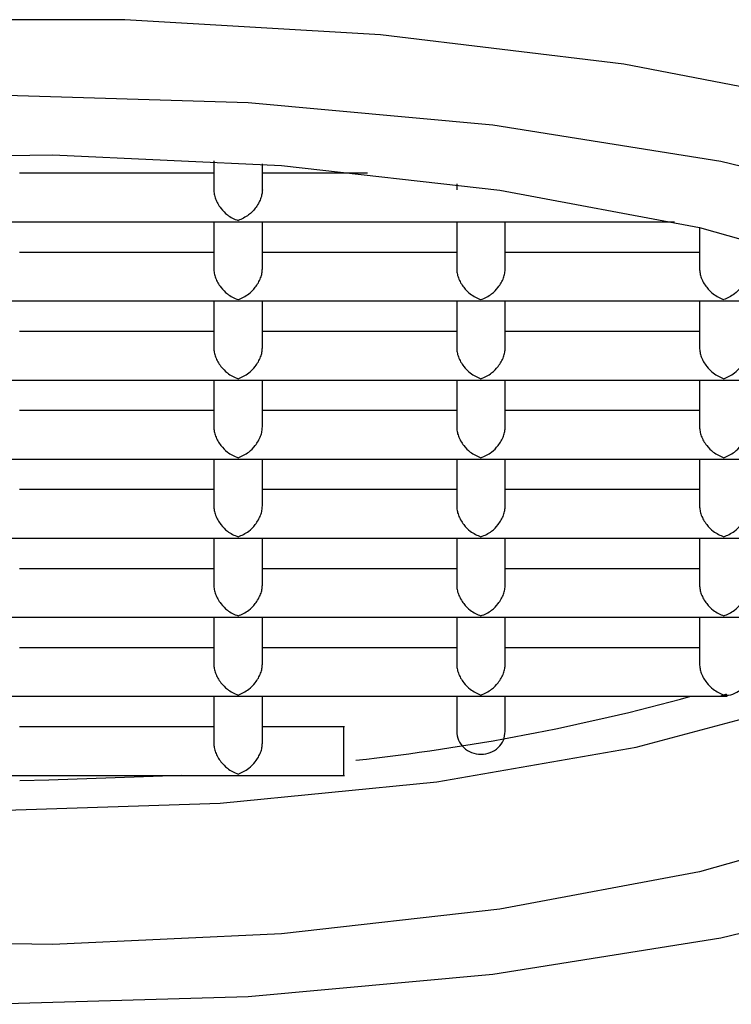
# Model space of a CAD drawing. Header units: millimetres. Extents: x 4041.074 to 4041.294, y 2094.876 to 2095.102.
# Tile 5 of 11: x 4041.1846 to 4041.19046, y 2094.90649 to 2094.9146. Entities that reach past the tile are written whole.
import ezdxf

# ---------------------------------------------------------------- set-up
doc = ezdxf.new("R2010")
doc.units = ezdxf.units.MM
doc.layers.add('SANINDUSA', color=3, linetype='Continuous')

msp = doc.modelspace()

# ---------------------------------------------------------------- linework, layer by layer
at = {"layer": 'SANINDUSA'}
for p, q in [((4041.186202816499, 2094.913433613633), (4041.186202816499, 2094.91319515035)), ((4041.18660281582, 2094.91319515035), (4041.18660281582, 2094.913407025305)), ((4041.186202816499, 2094.913330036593), (4041.184602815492, 2094.913330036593)), ((4041.187468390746, 2094.913330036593), (4041.18660281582, 2094.913330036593)), ((4041.188202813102, 2094.913242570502), (4041.188202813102, 2094.91319515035)), ((4041.184397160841, 2094.912930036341), (4041.186408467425, 2094.912930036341)), ((4041.186202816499, 2094.912930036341), (4041.186202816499, 2094.912544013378)), ((4041.186397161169, 2094.912930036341), (4041.188408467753, 2094.912930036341)), ((4041.18660281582, 2094.912544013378), (4041.18660281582, 2094.912930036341)), ((4041.188202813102, 2094.912930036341), (4041.188202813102, 2094.912544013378)), ((4041.188397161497, 2094.912930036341), (4041.18999544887, 2094.912930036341)), ((4041.188602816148, 2094.912544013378), (4041.188602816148, 2094.912930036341)), ((4041.19020281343, 2094.912883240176), (4041.19020281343, 2094.912544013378)), ((4041.186202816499, 2094.912678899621), (4041.184602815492, 2094.912678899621)), ((4041.188202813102, 2094.912678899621), (4041.18660281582, 2094.912678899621)), ((4041.19020281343, 2094.912678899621), (4041.188602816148, 2094.912678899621)), ((4041.184397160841, 2094.9122789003), (4041.186408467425, 2094.9122789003)), ((4041.186202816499, 2094.9122789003), (4041.186202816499, 2094.911892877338)), ((4041.186397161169, 2094.9122789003), (4041.188408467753, 2094.9122789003)), ((4041.18660281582, 2094.911892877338), (4041.18660281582, 2094.9122789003)), ((4041.188202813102, 2094.9122789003), (4041.188202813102, 2094.911892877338)), ((4041.188397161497, 2094.9122789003), (4041.19040846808, 2094.9122789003)), ((4041.188602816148, 2094.911892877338), (4041.188602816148, 2094.9122789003)), ((4041.19020281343, 2094.9122789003), (4041.19020281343, 2094.911892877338)), ((4041.190397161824, 2094.9122789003), (4041.191905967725, 2094.9122789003)), ((4041.186202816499, 2094.91202776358), (4041.184602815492, 2094.91202776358)), ((4041.188202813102, 2094.91202776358), (4041.18660281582, 2094.91202776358)), ((4041.19020281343, 2094.91202776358), (4041.188602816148, 2094.91202776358)), ((4041.184397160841, 2094.911627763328), (4041.186408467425, 2094.911627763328)), ((4041.186202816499, 2094.911627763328), (4041.186202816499, 2094.911241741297)), ((4041.186397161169, 2094.911627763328), (4041.188408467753, 2094.911627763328)), ((4041.18660281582, 2094.911241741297), (4041.18660281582, 2094.911627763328)), ((4041.188202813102, 2094.911627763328), (4041.188202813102, 2094.911241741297)), ((4041.188397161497, 2094.911627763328), (4041.19040846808, 2094.911627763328)), ((4041.188602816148, 2094.911241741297), (4041.188602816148, 2094.911627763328)), ((4041.19020281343, 2094.911627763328), (4041.19020281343, 2094.911241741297)), ((4041.190397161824, 2094.911627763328), (4041.192408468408, 2094.911627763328)), ((4041.186202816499, 2094.91137662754), (4041.184602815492, 2094.91137662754)), ((4041.188202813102, 2094.91137662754), (4041.18660281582, 2094.91137662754)), ((4041.19020281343, 2094.91137662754), (4041.188602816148, 2094.91137662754)), ((4041.184397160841, 2094.910976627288), (4041.186408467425, 2094.910976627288)), ((4041.186202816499, 2094.910976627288), (4041.186202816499, 2094.910590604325)), ((4041.186397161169, 2094.910976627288), (4041.188408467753, 2094.910976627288)), ((4041.18660281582, 2094.910590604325), (4041.18660281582, 2094.910976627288)), ((4041.188202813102, 2094.910976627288), (4041.188202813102, 2094.910590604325)), ((4041.188397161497, 2094.910976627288), (4041.19040846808, 2094.910976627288)), ((4041.188602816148, 2094.910590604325), (4041.188602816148, 2094.910976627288)), ((4041.19020281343, 2094.910976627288), (4041.19020281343, 2094.910590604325)), ((4041.190397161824, 2094.910976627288), (4041.192408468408, 2094.910976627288)), ((4041.186202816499, 2094.910725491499), (4041.184602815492, 2094.910725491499)), ((4041.188202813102, 2094.910725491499), (4041.18660281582, 2094.910725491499)), ((4041.19020281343, 2094.910725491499), (4041.188602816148, 2094.910725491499)), ((4041.184397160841, 2094.910325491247), (4041.186408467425, 2094.910325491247)), ((4041.186202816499, 2094.910325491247), (4041.186202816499, 2094.909939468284)), ((4041.186397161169, 2094.910325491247), (4041.188408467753, 2094.910325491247)), ((4041.18660281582, 2094.909939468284), (4041.18660281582, 2094.910325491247)), ((4041.188202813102, 2094.910325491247), (4041.188202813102, 2094.909939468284)), ((4041.188397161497, 2094.910325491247), (4041.19040846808, 2094.910325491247)), ((4041.188602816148, 2094.909939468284), (4041.188602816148, 2094.910325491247)), ((4041.19020281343, 2094.910325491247), (4041.19020281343, 2094.909939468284)), ((4041.190397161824, 2094.910325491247), (4041.192408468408, 2094.910325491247)), ((4041.186202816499, 2094.910074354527), (4041.184602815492, 2094.910074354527)), ((4041.188202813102, 2094.910074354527), (4041.18660281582, 2094.910074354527)), ((4041.19020281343, 2094.910074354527), (4041.188602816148, 2094.910074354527)), ((4041.184397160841, 2094.909674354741), (4041.186408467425, 2094.909674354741)), ((4041.186202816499, 2094.909674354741), (4041.186202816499, 2094.909288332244)), ((4041.186397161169, 2094.909674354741), (4041.188408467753, 2094.909674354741)), ((4041.18660281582, 2094.909288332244), (4041.18660281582, 2094.909674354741)), ((4041.188202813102, 2094.909674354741), (4041.188202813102, 2094.909288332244)), ((4041.188397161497, 2094.909674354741), (4041.19040846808, 2094.909674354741)), ((4041.188602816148, 2094.909288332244), (4041.188602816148, 2094.909674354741)), ((4041.19020281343, 2094.909674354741), (4041.19020281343, 2094.909288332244)), ((4041.190397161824, 2094.909674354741), (4041.191905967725, 2094.909674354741)), ((4041.186202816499, 2094.909423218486), (4041.184602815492, 2094.909423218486)), ((4041.188202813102, 2094.909423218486), (4041.18660281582, 2094.909423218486)), ((4041.19020281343, 2094.909423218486), (4041.188602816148, 2094.909423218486)), ((4041.184397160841, 2094.909023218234), (4041.186408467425, 2094.909023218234)), ((4041.186202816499, 2094.909023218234), (4041.186202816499, 2094.908637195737)), ((4041.186397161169, 2094.909023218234), (4041.188408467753, 2094.909023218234)), ((4041.18660281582, 2094.908637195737), (4041.18660281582, 2094.909023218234)), ((4041.188202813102, 2094.909023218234), (4041.188202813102, 2094.908733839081)), ((4041.188397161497, 2094.909023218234), (4041.190428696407, 2094.909023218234)), ((4041.188602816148, 2094.908733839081), (4041.188602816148, 2094.909023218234)), ((4041.186202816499, 2094.90877208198), (4041.184602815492, 2094.90877208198)), ((4041.187278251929, 2094.90877208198), (4041.18660281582, 2094.90877208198)), ((4041.184397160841, 2094.908372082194), (4041.186408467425, 2094.908372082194)), ((4041.186397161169, 2094.908372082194), (4041.187278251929, 2094.908372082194))]:
    msp.add_line(p, q, dxfattribs=at)
at = {"layer": 'SANINDUSA', "flags": 128}
for points in [[(4041.195402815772, 2094.912265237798), (4041.194377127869, 2094.912875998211), (4041.193034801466, 2094.91341780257), (4041.19141845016, 2094.913873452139), (4041.189579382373, 2094.914228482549), (4041.187575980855, 2094.914471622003), (4041.185471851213, 2094.914595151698), (4041.183333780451, 2094.914595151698), (4041.181229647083, 2094.914471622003), (4041.179226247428, 2094.914228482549), (4041.177387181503, 2094.913873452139), (4041.175770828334, 2094.91341780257), (4041.174428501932, 2094.912875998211), (4041.173402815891, 2094.912265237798)], [(4041.173402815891, 2094.911323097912), (4041.174192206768, 2094.911953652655), (4041.175319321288, 2094.91252723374), (4041.17674688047, 2094.913024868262), (4041.17842766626, 2094.913430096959), (4041.180306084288, 2094.913729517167), (4041.1823200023, 2094.91391322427), (4041.184402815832, 2094.91397514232), (4041.186485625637, 2094.91391322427), (4041.188499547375, 2094.913729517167), (4041.190377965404, 2094.913430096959), (4041.192058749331, 2094.913024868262), (4041.19348630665, 2094.91252723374), (4041.194613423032, 2094.911953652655), (4041.195402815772, 2094.911323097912)], [(4041.17785420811, 2094.912691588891), (4041.179402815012, 2094.913050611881), (4041.181132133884, 2094.913307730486), (4041.182979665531, 2094.91345365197), (4041.18487863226, 2094.913483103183), (4041.18676040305, 2094.913395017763), (4041.188556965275, 2094.913192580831), (4041.190203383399, 2094.912883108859), (4041.191640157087, 2094.912477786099)], [(4041.174905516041, 2094.911250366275), (4041.174902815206, 2094.911176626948), (4041.17508535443, 2094.910573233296), (4041.175625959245, 2094.909993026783), (4041.176503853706, 2094.909458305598), (4041.177685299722, 2094.908989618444), (4041.17912489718, 2094.908604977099), (4041.180767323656, 2094.908319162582), (4041.182549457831, 2094.908143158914), (4041.184402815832, 2094.908083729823), (4041.186256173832, 2094.908143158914), (4041.188038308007, 2094.908319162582), (4041.189680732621, 2094.908604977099), (4041.191120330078, 2094.908989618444), (4041.192301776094, 2094.909458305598), (4041.193179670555, 2094.909993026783), (4041.193720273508, 2094.910573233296), (4041.193902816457, 2094.911176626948), (4041.193900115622, 2094.911250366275)], [(4041.195402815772, 2094.909139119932), (4041.194613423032, 2094.908508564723), (4041.19348630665, 2094.907934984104), (4041.192058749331, 2094.907437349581), (4041.190377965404, 2094.907032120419), (4041.188499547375, 2094.906732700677), (4041.186485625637, 2094.906548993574), (4041.184402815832, 2094.906487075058), (4041.1823200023, 2094.906548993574), (4041.180306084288, 2094.906732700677), (4041.17842766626, 2094.907032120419), (4041.17674688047, 2094.907437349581), (4041.175319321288, 2094.907934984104), (4041.174192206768, 2094.908508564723), (4041.173402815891, 2094.909139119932)], [(4041.185937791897, 2094.908372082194), (4041.184845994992, 2094.908331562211), (4041.184607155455, 2094.908328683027)], [(4041.191640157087, 2094.907984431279), (4041.190203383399, 2094.907579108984), (4041.188556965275, 2094.907269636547), (4041.18676040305, 2094.907067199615), (4041.18487863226, 2094.90697911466), (4041.182979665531, 2094.907008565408), (4041.181132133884, 2094.907154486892), (4041.179402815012, 2094.907411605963), (4041.17785420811, 2094.907770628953)]]:
    msp.add_lwpolyline(points, dxfattribs=at)
at = {"layer": 'SANINDUSA'}
msp.add_arc((4041.185432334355, 2094.926161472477), 0.01777071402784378, 276.2658551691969, 285.3319778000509, dxfattribs=at)
for points, knots in [([(4041.186202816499, 2094.91319515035), (4041.186203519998, 2094.913182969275), (4041.1862049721, 2094.913157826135), (4041.186216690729, 2094.913118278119), (4041.186235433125, 2094.913078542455), (4041.186267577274, 2094.913031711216), (4041.18632246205, 2094.912976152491), (4041.186372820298, 2094.912954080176), (4041.186402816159, 2094.912940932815)], [0, 0, 0, 0, 0.09925200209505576, 0.2048675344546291, 0.3198161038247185, 0.4464210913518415, 0.6702610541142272, 0.9999999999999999, 0.9999999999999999, 0.9999999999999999, 0.9999999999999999]), ([(4041.18660281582, 2094.91319515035), (4041.18660206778, 2094.913182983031), (4041.186600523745, 2094.91315786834), (4041.18658865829, 2094.913118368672), (4041.186570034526, 2094.913078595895), (4041.186538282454, 2094.913031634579), (4041.186481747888, 2094.912976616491), (4041.186432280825, 2094.912954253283), (4041.186402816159, 2094.912940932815)], [0, 0, 0, 0, 0.09925274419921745, 0.2048686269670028, 0.3198204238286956, 0.4464234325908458, 0.6702664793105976, 0.9999999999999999, 0.9999999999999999, 0.9999999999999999, 0.9999999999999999]), ([(4041.186202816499, 2094.912544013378), (4041.186203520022, 2094.912531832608), (4041.186204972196, 2094.912506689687), (4041.186216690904, 2094.912467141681), (4041.186235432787, 2094.912427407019), (4041.186267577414, 2094.912380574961), (4041.186322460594, 2094.912325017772), (4041.186372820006, 2094.912302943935), (4041.186402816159, 2094.912289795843)], [0, 0, 0, 0, 0.09925060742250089, 0.2048680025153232, 0.3198203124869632, 0.4464265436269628, 0.6702687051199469, 0.9999999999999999, 0.9999999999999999, 0.9999999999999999, 0.9999999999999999]), ([(4041.186402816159, 2094.912289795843), (4041.186432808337, 2094.912302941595), (4041.186483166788, 2094.912325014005), (4041.186538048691, 2094.912380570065), (4041.186570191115, 2094.912427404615), (4041.186588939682, 2094.912467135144), (4041.186600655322, 2094.912506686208), (4041.18660211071, 2094.912531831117), (4041.18660281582, 2094.912544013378)], [0, 0, 0, 0, 0.3296916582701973, 0.5535696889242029, 0.6801614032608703, 0.7951138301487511, 0.9007362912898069, 1, 1, 1, 1]), ([(4041.188202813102, 2094.912544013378), (4041.188203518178, 2094.912531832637), (4041.188204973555, 2094.912506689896), (4041.188216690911, 2094.912467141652), (4041.188235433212, 2094.912427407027), (4041.188267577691, 2094.912380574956), (4041.188322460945, 2094.912325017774), (4041.188372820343, 2094.912302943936), (4041.188402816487, 2094.912289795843)], [0, 0, 0, 0, 0.09925143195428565, 0.2048687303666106, 0.3198209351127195, 0.4464270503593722, 0.6702690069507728, 1, 1, 1, 1]), ([(4041.188402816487, 2094.912289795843), (4041.188432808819, 2094.91230294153), (4041.188483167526, 2094.912325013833), (4041.188538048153, 2094.912380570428), (4041.188570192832, 2094.9124274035), (4041.188588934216, 2094.912467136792), (4041.18860065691, 2094.912506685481), (4041.188602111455, 2094.912531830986), (4041.188602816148, 2094.912544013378)], [0, 0, 0, 0, 0.3296921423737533, 0.553570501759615, 0.680162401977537, 0.7951108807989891, 0.9007361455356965, 1, 1, 1, 1]), ([(4041.19020281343, 2094.912544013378), (4041.190203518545, 2094.912531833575), (4041.190204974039, 2094.912506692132), (4041.190216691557, 2094.912467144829), (4041.190235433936, 2094.912427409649), (4041.19026757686, 2094.912380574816), (4041.1903224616, 2094.912325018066), (4041.190372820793, 2094.912302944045), (4041.190402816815, 2094.912289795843)], [0, 0, 0, 0, 0.0992444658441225, 0.2048595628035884, 0.3198141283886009, 0.446426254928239, 0.6702685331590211, 1, 1, 1, 1]), ([(4041.190602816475, 2094.912544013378), (4041.190602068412, 2094.912531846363), (4041.1906005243, 2094.912506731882), (4041.190588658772, 2094.912467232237), (4041.190570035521, 2094.912427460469), (4041.190538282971, 2094.912380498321), (4041.190481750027, 2094.91232548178), (4041.190432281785, 2094.912303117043), (4041.190402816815, 2094.912289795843)], [0, 0, 0, 0, 0.09925135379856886, 0.2048691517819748, 0.3198247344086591, 0.4464289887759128, 0.6702742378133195, 1, 1, 1, 1]), ([(4041.186202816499, 2094.911892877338), (4041.186203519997, 2094.911880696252), (4041.186204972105, 2094.911855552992), (4041.186216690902, 2094.911816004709), (4041.1862354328, 2094.911776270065), (4041.186267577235, 2094.911729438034), (4041.186322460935, 2094.911673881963), (4041.186372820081, 2094.911651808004), (4041.186402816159, 2094.911638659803)], [0, 0, 0, 0, 0.09925289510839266, 0.2048702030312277, 0.3198224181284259, 0.4464285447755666, 0.6702689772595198, 1, 1, 1, 1]), ([(4041.186402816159, 2094.911638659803), (4041.18643280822, 2094.911651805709), (4041.186483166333, 2094.911673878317), (4041.186538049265, 2094.911729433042), (4041.186570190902, 2094.911776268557), (4041.186588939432, 2094.911815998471), (4041.18660065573, 2094.911855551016), (4041.186602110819, 2094.911880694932), (4041.18660281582, 2094.911892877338)], [0, 0, 0, 0, 0.329690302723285, 0.5535658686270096, 0.6801590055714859, 0.7951109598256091, 0.9007298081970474, 1, 1, 1, 1]), ([(4041.188202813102, 2094.911892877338), (4041.188203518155, 2094.911880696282), (4041.188204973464, 2094.911855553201), (4041.188216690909, 2094.91181600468), (4041.188235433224, 2094.911776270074), (4041.188267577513, 2094.91172943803), (4041.188322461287, 2094.911673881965), (4041.188372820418, 2094.911651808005), (4041.188402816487, 2094.911638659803)], [0, 0, 0, 0, 0.09925371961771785, 0.2048709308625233, 0.3198230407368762, 0.4464290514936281, 0.6702692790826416, 1, 1, 1, 1]), ([(4041.188402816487, 2094.911638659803), (4041.188432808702, 2094.911651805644), (4041.188483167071, 2094.911673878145), (4041.188538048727, 2094.911729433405), (4041.188570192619, 2094.911776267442), (4041.188588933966, 2094.911816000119), (4041.188600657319, 2094.911855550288), (4041.188602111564, 2094.911880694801), (4041.188602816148, 2094.911892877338)], [0, 0, 0, 0, 0.3296907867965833, 0.5535666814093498, 0.6801600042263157, 0.7951080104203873, 0.9007296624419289, 1, 1, 1, 1]), ([(4041.19020281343, 2094.911892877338), (4041.190203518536, 2094.91188069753), (4041.190204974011, 2094.911855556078), (4041.190216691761, 2094.911816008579), (4041.190235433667, 2094.911776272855), (4041.190267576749, 2094.911729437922), (4041.19032246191, 2094.911673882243), (4041.190372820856, 2094.911651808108), (4041.190402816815, 2094.911638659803)], [0, 0, 0, 0, 0.09924440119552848, 0.2048594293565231, 0.3198161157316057, 0.4464281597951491, 0.670268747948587, 1, 1, 1, 1]), ([(4041.190402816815, 2094.911638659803), (4041.19043280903, 2094.911651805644), (4041.190483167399, 2094.911673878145), (4041.190538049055, 2094.911729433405), (4041.190570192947, 2094.911776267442), (4041.190588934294, 2094.911816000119), (4041.190600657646, 2094.911855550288), (4041.190602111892, 2094.911880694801), (4041.190602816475, 2094.911892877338)], [0, 0, 0, 0, 0.3296907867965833, 0.5535666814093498, 0.6801600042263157, 0.7951080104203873, 0.9007296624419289, 1, 1, 1, 1]), ([(4041.186202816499, 2094.911241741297), (4041.18620351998, 2094.91122956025), (4041.186204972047, 2094.911204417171), (4041.186216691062, 2094.911164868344), (4041.18623543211, 2094.911125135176), (4041.186267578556, 2094.911078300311), (4041.186322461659, 2094.911022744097), (4041.186372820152, 2094.911000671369), (4041.186402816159, 2094.910987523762)], [0, 0, 0, 0, 0.09925230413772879, 0.2048681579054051, 0.3198196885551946, 0.4464194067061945, 0.670260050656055, 1, 1, 1, 1]), ([(4041.186402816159, 2094.910987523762), (4041.186432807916, 2094.911000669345), (4041.186483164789, 2094.911022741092), (4041.186538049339, 2094.911078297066), (4041.186570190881, 2094.911125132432), (4041.18658893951, 2094.91116486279), (4041.186600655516, 2094.911204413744), (4041.186602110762, 2094.911229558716), (4041.18660281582, 2094.911241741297)], [0, 0, 0, 0, 0.3296994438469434, 0.5535731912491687, 0.6801652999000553, 0.79511632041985, 0.9007351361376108, 1, 1, 1, 1]), ([(4041.188202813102, 2094.911241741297), (4041.188203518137, 2094.91122956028), (4041.188204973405, 2094.91120441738), (4041.18821669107, 2094.911164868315), (4041.188235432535, 2094.911125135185), (4041.188267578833, 2094.911078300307), (4041.18832246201, 2094.911022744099), (4041.188372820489, 2094.91100067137), (4041.188402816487, 2094.910987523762)], [0, 0, 0, 0, 0.09925312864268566, 0.204868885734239, 0.3198203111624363, 0.4464199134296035, 0.6702603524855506, 1, 1, 1, 1]), ([(4041.188402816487, 2094.910987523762), (4041.188432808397, 2094.911000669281), (4041.188483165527, 2094.91102274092), (4041.188538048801, 2094.911078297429), (4041.188570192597, 2094.911125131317), (4041.188588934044, 2094.911164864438), (4041.188600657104, 2094.911204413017), (4041.188602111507, 2094.911229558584), (4041.188602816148, 2094.911241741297)], [0, 0, 0, 0, 0.329699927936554, 0.5535740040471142, 0.6801662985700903, 0.7951133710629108, 0.9007349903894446, 0.9999999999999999, 0.9999999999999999, 0.9999999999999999, 0.9999999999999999]), ([(4041.19020281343, 2094.911241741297), (4041.190203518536, 2094.911229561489), (4041.190204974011, 2094.911204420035), (4041.190216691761, 2094.911164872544), (4041.190235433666, 2094.911125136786), (4041.190267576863, 2094.911078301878), (4041.190322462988, 2094.911022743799), (4041.19037282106, 2094.911000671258), (4041.190402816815, 2094.910987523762)], [0, 0, 0, 0, 0.09924316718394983, 0.2048568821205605, 0.3198121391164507, 0.446422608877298, 0.670261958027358, 0.9999999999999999, 0.9999999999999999, 0.9999999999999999, 0.9999999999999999]), ([(4041.190402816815, 2094.910987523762), (4041.190432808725, 2094.911000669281), (4041.190483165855, 2094.91102274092), (4041.190538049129, 2094.911078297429), (4041.190570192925, 2094.911125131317), (4041.190588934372, 2094.911164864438), (4041.190600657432, 2094.911204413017), (4041.190602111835, 2094.911229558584), (4041.190602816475, 2094.911241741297)], [0, 0, 0, 0, 0.329699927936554, 0.5535740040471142, 0.6801662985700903, 0.7951133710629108, 0.9007349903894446, 0.9999999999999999, 0.9999999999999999, 0.9999999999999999, 0.9999999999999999]), ([(4041.186202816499, 2094.910590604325), (4041.186203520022, 2094.910578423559), (4041.186204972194, 2094.910553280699), (4041.186216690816, 2094.910513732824), (4041.186235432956, 2094.910473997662), (4041.186267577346, 2094.910427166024), (4041.186322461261, 2094.910371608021), (4041.186372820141, 2094.910349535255), (4041.186402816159, 2094.910336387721)], [0, 0, 0, 0, 0.09925028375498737, 0.204866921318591, 0.3198175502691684, 0.4464233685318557, 0.6702648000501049, 0.9999999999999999, 0.9999999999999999, 0.9999999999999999, 0.9999999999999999]), ([(4041.186402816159, 2094.910336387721), (4041.18643280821, 2094.91034953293), (4041.186483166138, 2094.910371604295), (4041.186538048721, 2094.910427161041), (4041.18657019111, 2094.910473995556), (4041.186588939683, 2094.910513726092), (4041.186600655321, 2094.910553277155), (4041.18660211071, 2094.910578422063), (4041.18660281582, 2094.910590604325)], [0, 0, 0, 0, 0.3296949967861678, 0.5535719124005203, 0.680162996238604, 0.7951148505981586, 0.9007367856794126, 1, 1, 1, 1]), ([(4041.188202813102, 2094.910590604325), (4041.188203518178, 2094.910578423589), (4041.188204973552, 2094.910553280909), (4041.188216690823, 2094.910513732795), (4041.188235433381, 2094.910473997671), (4041.188267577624, 2094.910427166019), (4041.188322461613, 2094.910371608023), (4041.188372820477, 2094.910349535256), (4041.188402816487, 2094.910336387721)], [0, 0, 0, 0, 0.09925110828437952, 0.2048676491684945, 0.3198181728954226, 0.446423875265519, 0.6702651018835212, 1, 1, 1, 1]), ([(4041.188402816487, 2094.910336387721), (4041.188432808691, 2094.910349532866), (4041.188483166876, 2094.910371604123), (4041.188538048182, 2094.910427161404), (4041.188570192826, 2094.910473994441), (4041.188588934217, 2094.91051372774), (4041.18860065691, 2094.910553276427), (4041.188602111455, 2094.910578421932), (4041.188602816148, 2094.910590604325)], [0, 0, 0, 0, 0.3296954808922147, 0.5535727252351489, 0.6801639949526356, 0.7951119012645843, 0.900736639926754, 0.9999999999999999, 0.9999999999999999, 0.9999999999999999, 0.9999999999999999]), ([(4041.19020281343, 2094.910590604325), (4041.190203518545, 2094.910578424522), (4041.190204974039, 2094.910553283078), (4041.190216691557, 2094.910513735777), (4041.190235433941, 2094.910474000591), (4041.190267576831, 2094.910427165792), (4041.190322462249, 2094.910371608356), (4041.19037282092, 2094.910349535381), (4041.190402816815, 2094.910336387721)], [0, 0, 0, 0, 0.09924397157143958, 0.2048585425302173, 0.3198125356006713, 0.4464240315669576, 0.6702651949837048, 0.9999999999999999, 0.9999999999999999, 0.9999999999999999, 0.9999999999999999]), ([(4041.190402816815, 2094.910336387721), (4041.190432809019, 2094.910349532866), (4041.190483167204, 2094.910371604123), (4041.19053804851, 2094.910427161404), (4041.190570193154, 2094.910473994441), (4041.190588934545, 2094.91051372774), (4041.190600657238, 2094.910553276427), (4041.190602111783, 2094.910578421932), (4041.190602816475, 2094.910590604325)], [0, 0, 0, 0, 0.3296954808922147, 0.5535727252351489, 0.6801639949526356, 0.7951119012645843, 0.900736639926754, 0.9999999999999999, 0.9999999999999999, 0.9999999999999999, 0.9999999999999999]), ([(4041.186202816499, 2094.909939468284), (4041.186203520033, 2094.909927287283), (4041.18620497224, 2094.909902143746), (4041.186216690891, 2094.909862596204), (4041.186235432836, 2094.909822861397), (4041.186267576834, 2094.909776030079), (4041.186322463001, 2094.909720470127), (4041.186372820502, 2094.909698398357), (4041.186402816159, 2094.909685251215)], [0, 0, 0, 0, 0.09924900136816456, 0.2048658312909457, 0.3198175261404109, 0.4464230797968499, 0.6702595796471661, 1, 1, 1, 1]), ([(4041.186402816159, 2094.909685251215), (4041.186432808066, 2094.909698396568), (4041.186483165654, 2094.909720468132), (4041.186538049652, 2094.909776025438), (4041.186570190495, 2094.909822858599), (4041.186588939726, 2094.909862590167), (4041.186600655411, 2094.909902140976), (4041.186602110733, 2094.909927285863), (4041.18660281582, 2094.909939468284)], [0, 0, 0, 0, 0.3296948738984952, 0.5535706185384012, 0.680165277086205, 0.7951156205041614, 0.900735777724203, 1, 1, 1, 1]), ([(4041.188202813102, 2094.909939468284), (4041.18820351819, 2094.909927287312), (4041.188204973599, 2094.909902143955), (4041.188216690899, 2094.909862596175), (4041.188235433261, 2094.909822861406), (4041.188267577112, 2094.909776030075), (4041.188322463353, 2094.909720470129), (4041.188372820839, 2094.909698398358), (4041.188402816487, 2094.909685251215)], [0, 0, 0, 0, 0.09924982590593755, 0.2048665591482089, 0.3198181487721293, 0.4464235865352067, 0.6702598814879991, 1, 1, 1, 1]), ([(4041.188402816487, 2094.909685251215), (4041.188432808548, 2094.909698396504), (4041.188483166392, 2094.909720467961), (4041.188538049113, 2094.909776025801), (4041.188570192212, 2094.909822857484), (4041.18858893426, 2094.909862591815), (4041.188600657, 2094.909902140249), (4041.188602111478, 2094.909927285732), (4041.188602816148, 2094.909939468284)], [0, 0, 0, 0, 0.3296953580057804, 0.5535714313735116, 0.6801662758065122, 0.795112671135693, 0.9007356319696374, 1, 1, 1, 1]), ([(4041.19020281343, 2094.909939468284), (4041.190203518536, 2094.909927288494), (4041.190204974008, 2094.909902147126), (4041.190216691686, 2094.909862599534), (4041.19023543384, 2094.909822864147), (4041.190267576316, 2094.90977602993), (4041.19032246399, 2094.909720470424), (4041.190372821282, 2094.909698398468), (4041.190402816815, 2094.909685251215)], [0, 0, 0, 0, 0.09924376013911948, 0.2048576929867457, 0.3198125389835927, 0.4464237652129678, 0.670259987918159, 1, 1, 1, 1]), ([(4041.190402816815, 2094.909685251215), (4041.190432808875, 2094.909698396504), (4041.19048316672, 2094.909720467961), (4041.190538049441, 2094.909776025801), (4041.190570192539, 2094.909822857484), (4041.190588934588, 2094.909862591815), (4041.190600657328, 2094.909902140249), (4041.190602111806, 2094.909927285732), (4041.190602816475, 2094.909939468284)], [0, 0, 0, 0, 0.3296953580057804, 0.5535714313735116, 0.6801662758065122, 0.795112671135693, 0.9007356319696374, 1, 1, 1, 1]), ([(4041.186202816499, 2094.909288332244), (4041.186203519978, 2094.909276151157), (4041.186204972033, 2094.909251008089), (4041.186216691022, 2094.909211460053), (4041.186235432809, 2094.909171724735), (4041.186267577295, 2094.909124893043), (4041.186322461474, 2094.909069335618), (4041.186372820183, 2094.909047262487), (4041.186402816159, 2094.909034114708)], [0, 0, 0, 0, 0.0992524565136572, 0.2048677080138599, 0.3198192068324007, 0.4464247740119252, 0.6702649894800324, 1, 1, 1, 1]), ([(4041.186402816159, 2094.909034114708), (4041.186432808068, 2094.909047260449), (4041.18648316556, 2094.909069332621), (4041.186538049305, 2094.909124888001), (4041.186570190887, 2094.909171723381), (4041.186588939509, 2094.909211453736), (4041.186600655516, 2094.909251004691), (4041.186602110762, 2094.909276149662), (4041.18660281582, 2094.909288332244)], [0, 0, 0, 0, 0.3296954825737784, 0.5535705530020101, 0.6801634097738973, 0.7951151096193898, 0.9007345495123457, 0.9999999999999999, 0.9999999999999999, 0.9999999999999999, 0.9999999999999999]), ([(4041.188202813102, 2094.909288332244), (4041.188203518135, 2094.909276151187), (4041.188204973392, 2094.909251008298), (4041.18821669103, 2094.909211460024), (4041.188235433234, 2094.909171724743), (4041.188267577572, 2094.909124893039), (4041.188322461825, 2094.90906933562), (4041.188372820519, 2094.909047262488), (4041.188402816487, 2094.909034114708)], [0, 0, 0, 0, 0.0992532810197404, 0.204868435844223, 0.3198198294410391, 0.4464252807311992, 0.6702652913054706, 1, 1, 1, 1]), ([(4041.188402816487, 2094.909034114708), (4041.188432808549, 2094.909047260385), (4041.188483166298, 2094.909069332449), (4041.188538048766, 2094.909124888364), (4041.188570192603, 2094.909171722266), (4041.188588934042, 2094.909211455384), (4041.188600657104, 2094.909251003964), (4041.188602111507, 2094.909276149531), (4041.188602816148, 2094.909288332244)], [0, 0, 0, 0, 0.3296959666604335, 0.5535713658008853, 0.6801644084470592, 0.795112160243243, 0.9007344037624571, 1, 1, 1, 1]), ([(4041.19020281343, 2094.909288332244), (4041.190203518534, 2094.909276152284), (4041.190204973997, 2094.909251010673), (4041.190216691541, 2094.909211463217), (4041.190235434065, 2094.909171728), (4041.190267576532, 2094.909124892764), (4041.190322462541, 2094.909069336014), (4041.190372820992, 2094.909047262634), (4041.190402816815, 2094.909034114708)], [0, 0, 0, 0, 0.09924497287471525, 0.2048593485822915, 0.3198131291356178, 0.4464253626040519, 0.6702653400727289, 1, 1, 1, 1]), ([(4041.190423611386, 2094.909028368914), (4041.190447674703, 2094.909033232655), (4041.190495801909, 2094.909042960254), (4041.190554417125, 2094.909087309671), (4041.190594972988, 2094.909147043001), (4041.190600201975, 2094.909193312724), (4041.190602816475, 2094.909216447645)], [0, 0, 0, 0, 0.2499973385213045, 0.5000006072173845, 0.7499996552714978, 1, 1, 1, 1]), ([(4041.187275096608, 2094.908637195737), (4041.187275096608, 2094.90866111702), (4041.187275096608, 2094.908708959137), (4041.187275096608, 2094.908754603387), (4041.187275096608, 2094.908775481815), (4041.187275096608, 2094.908770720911), (4041.187275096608, 2094.908770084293)], [0, 0, 0, 0, 0.3170206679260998, 0.6340354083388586, 0.951063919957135, 1, 1, 1, 1]), ([(4041.188202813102, 2094.90873486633), (4041.188205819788, 2094.908710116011), (4041.18821183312, 2094.908660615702), (4041.188258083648, 2094.908597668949), (4041.18832419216, 2094.908555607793), (4041.188402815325, 2094.908540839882), (4041.1884814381, 2094.908555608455), (4041.188547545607, 2094.908597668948), (4041.188593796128, 2094.908660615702), (4041.188599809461, 2094.908710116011), (4041.188602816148, 2094.90873486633)], [0, 0, 0, 0, 0.1250007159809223, 0.2499997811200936, 0.3749980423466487, 0.500002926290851, 0.6250019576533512, 0.7500002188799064, 0.8749992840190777, 1, 1, 1, 1]), ([(4041.186202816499, 2094.908637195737), (4041.186203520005, 2094.908625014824), (4041.186204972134, 2094.908599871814), (4041.186216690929, 2094.908560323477), (4041.186235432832, 2094.908520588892), (4041.186267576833, 2094.908473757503), (4041.186322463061, 2094.908418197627), (4041.186372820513, 2094.908396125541), (4041.186402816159, 2094.908382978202)], [0, 0, 0, 0, 0.09925103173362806, 0.2048672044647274, 0.3198186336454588, 0.4464238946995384, 0.6702598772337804, 1, 1, 1, 1]), ([(4041.186402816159, 2094.908382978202), (4041.186432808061, 2094.908396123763), (4041.186483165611, 2094.908418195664), (4041.186538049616, 2094.908473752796), (4041.186570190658, 2094.908520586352), (4041.186588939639, 2094.908560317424), (4041.186600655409, 2094.908599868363), (4041.186602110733, 2094.908625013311), (4041.18660281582, 2094.908637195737)], [0, 0, 0, 0, 0.3296946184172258, 0.5535698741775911, 0.6801642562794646, 0.7951156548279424, 0.900735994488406, 1, 1, 1, 1]), ([(4041.187275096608, 2094.908374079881), (4041.187275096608, 2094.908375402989), (4041.187275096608, 2094.908378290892), (4041.187275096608, 2094.908418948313), (4041.187275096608, 2094.908481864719), (4041.187275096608, 2094.908560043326), (4041.187275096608, 2094.908611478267), (4041.187275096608, 2094.908637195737)], [0, 0, 0, 0, 0.1745035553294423, 0.3808827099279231, 0.5872526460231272, 0.7936263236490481, 1, 1, 1, 1])]:
    msp.add_open_spline(points, degree=3, knots=knots, dxfattribs=at)
for points in [[(4041.190382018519, 2094.909028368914), (4041.190402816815, 2094.909034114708)], [(4041.190423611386, 2094.909028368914), (4041.190382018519, 2094.909028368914)], [(4041.190402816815, 2094.909034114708), (4041.190423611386, 2094.90904191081)], [(4041.190423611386, 2094.909028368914), (4041.190402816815, 2094.909034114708)], [(4041.190423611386, 2094.90904191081), (4041.190423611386, 2094.909028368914)]]:
    msp.add_open_spline(points, degree=1, dxfattribs=at)

doc.saveas('drawing.dxf')
